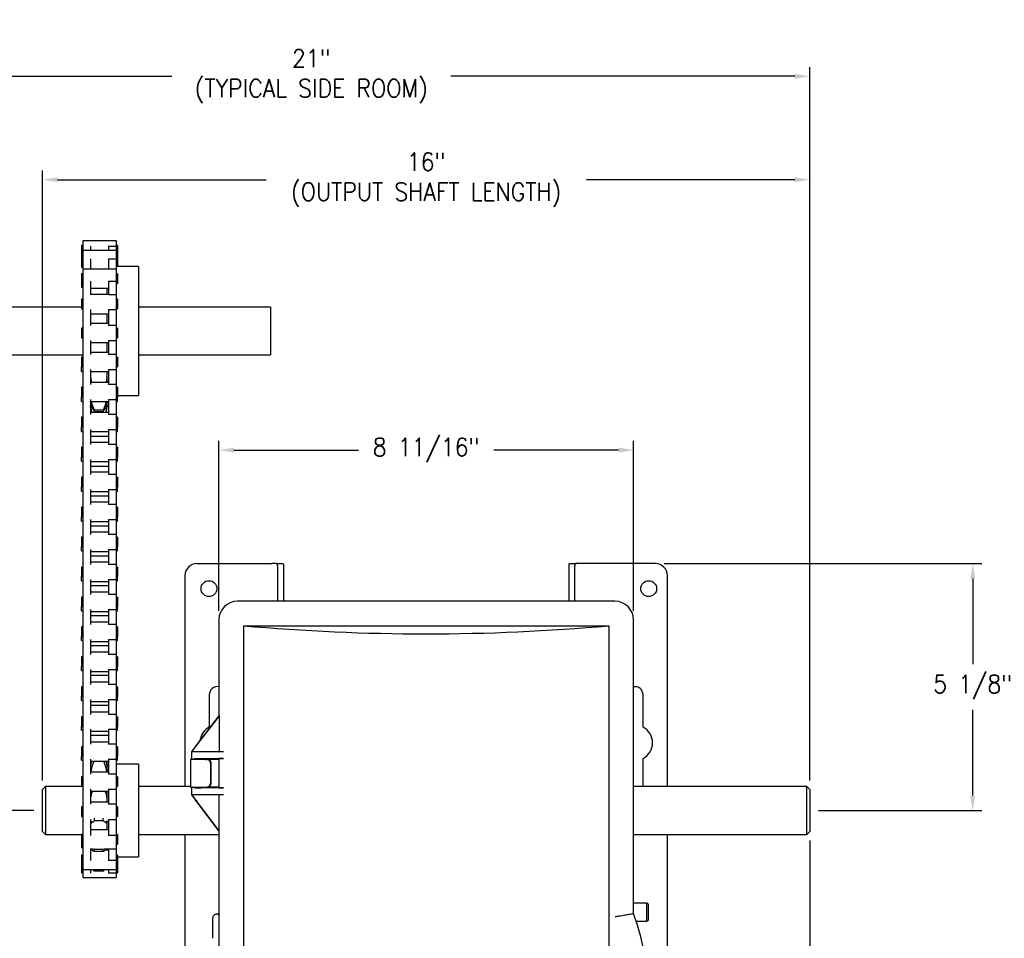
# Model space of a CAD drawing. Extents: x -1.6 to 30.5, y 5 to 43.4.
# Tile 12 of 12: x 10 to 30.5, y 24.3 to 43.4. Entities that reach past the tile are written whole.
import ezdxf

# ---------------------------------------------------------------- set-up
doc = ezdxf.new("R2010")
doc.units = 0
doc.header["$LTSCALE"] = 0.5
doc.header["$MEASUREMENT"] = 0
doc.layers.get('0').update_dxf_attribs({"linetype": 'CONTINUOUS'})
doc.layers.get('Defpoints').update_dxf_attribs({"linetype": 'CONTINUOUS'})
doc.layers.add('DIM', color=1, linetype='CONTINUOUS')
doc.styles.add('ROMANS', font='romans.shx', dxfattribs={"width": 0.9, "height": 0.375})
doc.dimstyles.new('GENIE', dxfattribs={"dimscale": 2, "dimtxt": 0.25, "dimasz": 0.156, "dimexe": 0.095, "dimexo": 0.0925, "dimgap": 0.095, "dimtad": 0, "dimtih": 1, "dimtoh": 1, "dimdec": 5, "dimzin": 4, "dimdsep": 46, "dimlunit": 5, "dimtxsty": 'ROMANS', "dimcen": 0.09, "dimadec": 0, "dimazin": 0, "dimtfac": 1, "dimtdec": 5, "dimtofl": 0, "dimtmove": 0, "dimatfit": 3, "dimfxl": 0.095, "dimfrac": 2, "dimtolj": 1, "dimtzin": 4, "dimarcsym": 0})

# ---------------------------------------------------------------- blocks, each defined once
blk = doc.blocks.new('*D51')
at = {"layer": 'Defpoints', "color": 0}
for p in [(22.806, 34.453), (14.159, 30.917), (22.806, 30.917)]:
    blk.add_point(p, dxfattribs=at)
at = {"layer": 'DIM', "color": 0, "lineweight": -2}
for p, q in [((14.159, 31.102), (14.159, 34.643)), ((22.806, 31.102), (22.806, 34.643)), ((14.471, 34.453), (17.072, 34.453)), ((22.494, 34.453), (19.894, 34.453))]:
    blk.add_line(p, q, dxfattribs=at)
at = {"layer": 'DIM', "color": 0}
for points in [[(14.471, 34.505), (14.471, 34.401), (14.159, 34.453)], [(22.494, 34.401), (22.494, 34.505), (22.806, 34.453)]]:
    blk.add_solid(points, dxfattribs=at)
at = {"layer": 'DIM', "color": 0, "insert": (18.483, 34.453), "char_height": 0.375, "attachment_point": 5, "style": 'ROMANS'}
blk.add_mtext('\\A1;{8 11/16"}', dxfattribs=at)
blk = doc.blocks.new('*D52')
at = {"layer": 'Defpoints', "color": 0}
for p in [(26.483, 42.245), (5.733, 39.31), (26.483, 27.379)]:
    blk.add_point(p, dxfattribs=at)
at = {"layer": 'DIM', "color": 0, "lineweight": -2}
for p, q in [((5.733, 39.495), (5.733, 42.435)), ((26.483, 27.564), (26.483, 42.435)), ((6.045, 42.245), (13.18, 42.245)), ((26.171, 42.245), (18.994, 42.245))]:
    blk.add_line(p, q, dxfattribs=at)
at = {"layer": 'DIM', "color": 0}
for points in [[(6.045, 42.297), (6.045, 42.193), (5.733, 42.245)], [(26.171, 42.193), (26.171, 42.297), (26.483, 42.245)]]:
    blk.add_solid(points, dxfattribs=at)
at = {"layer": 'DIM', "color": 0, "insert": (16.087, 42.245), "char_height": 0.375, "attachment_point": 5, "style": 'ROMANS'}
blk.add_mtext('\\A1;{21"\\P(TYPICAL SIDE ROOM)}', dxfattribs=at)
blk = doc.blocks.new('*D53')
at = {"layer": 'Defpoints', "color": 0}
for p in [(26.483, 40.089), (10.483, 27.379), (26.483, 27.379)]:
    blk.add_point(p, dxfattribs=at)
at = {"layer": 'DIM', "color": 0, "lineweight": -2}
for p, q in [((10.483, 27.564), (10.483, 40.279)), ((26.483, 27.564), (26.483, 40.279)), ((10.795, 40.089), (15.142, 40.089)), ((26.171, 40.089), (21.824, 40.089))]:
    blk.add_line(p, q, dxfattribs=at)
at = {"layer": 'DIM', "color": 0}
for points in [[(10.795, 40.141), (10.795, 40.037), (10.483, 40.089)], [(26.171, 40.037), (26.171, 40.141), (26.483, 40.089)]]:
    blk.add_solid(points, dxfattribs=at)
at = {"layer": 'DIM', "color": 0, "insert": (18.483, 40.089), "char_height": 0.375, "attachment_point": 5, "style": 'ROMANS'}
blk.add_mtext('\\A1;{16"\\P(OUTPUT SHAFT LENGTH)}', dxfattribs=at)
blk = doc.blocks.new('*D54')
at = {"layer": 'Defpoints', "color": 0}
for p in [(26.483, 26.5), (10.175, 20.159), (26.483, 6.759)]:
    blk.add_point(p, dxfattribs=at)
at = {"layer": 'DIM', "color": 0, "lineweight": -2}
for p, q in [((26.483, 26.315), (26.483, 6.569)), ((10.175, 19.974), (10.175, 6.569)), ((10.487, 6.759), (15.301, 6.759)), ((26.171, 6.759), (21.356, 6.759))]:
    blk.add_line(p, q, dxfattribs=at)
at = {"layer": 'DIM', "color": 0}
for points in [[(10.487, 6.811), (10.487, 6.707), (10.175, 6.759)], [(26.171, 6.707), (26.171, 6.811), (26.483, 6.759)]]:
    blk.add_solid(points, dxfattribs=at)
at = {"layer": 'DIM', "color": 0, "insert": (18.329, 6.759), "char_height": 0.375, "attachment_point": 5, "style": 'ROMANS'}
blk.add_mtext('\\A1;{\\P16 5/16"\\P(WIDTH OF OPERATOR)}', dxfattribs=at)
blk = doc.blocks.new('*D55')
at = {"layer": 'Defpoints', "color": 0}
for p in [(23.264, 32.086), (29.883, 32.086), (26.483, 26.94)]:
    blk.add_point(p, dxfattribs=at)
at = {"layer": 'DIM', "color": 0, "lineweight": -2}
for p, q in [((23.449, 32.086), (30.073, 32.086)), ((29.883, 31.774), (29.883, 29.988)), ((29.883, 27.252), (29.883, 29.038)), ((26.668, 26.94), (30.073, 26.94))]:
    blk.add_line(p, q, dxfattribs=at)
at = {"layer": 'DIM', "color": 0}
for points in [[(29.935, 31.774), (29.831, 31.774), (29.883, 32.086)], [(29.831, 27.252), (29.935, 27.252), (29.883, 26.94)]]:
    blk.add_solid(points, dxfattribs=at)
at = {"layer": 'DIM', "color": 0, "insert": (29.883, 29.513), "char_height": 0.375, "attachment_point": 5, "style": 'ROMANS'}
blk.add_mtext('\\A1;{5 1/8"}', dxfattribs=at)
blk = doc.blocks.new('*D56')
at = {"layer": 'Defpoints', "color": 0}
for p in [(10.483, 26.94), (4.275, 20.411), (10.175, 20.411)]:
    blk.add_point(p, dxfattribs=at)
at = {"layer": 'DIM', "color": 0, "lineweight": -2}
for p, q in [((10.298, 26.94), (4.085, 26.94)), ((4.275, 26.628), (4.275, 24.151)), ((4.275, 20.723), (4.275, 23.2)), ((9.99, 20.411), (4.085, 20.411))]:
    blk.add_line(p, q, dxfattribs=at)
at = {"layer": 'DIM', "color": 0}
for points in [[(4.327, 26.628), (4.223, 26.628), (4.275, 26.94)], [(4.223, 20.723), (4.327, 20.723), (4.275, 20.411)]]:
    blk.add_solid(points, dxfattribs=at)
at = {"layer": 'DIM', "color": 0, "insert": (4.275, 23.676), "char_height": 0.375, "attachment_point": 5, "style": 'ROMANS'}
blk.add_mtext('\\A1;{6 9/16"}', dxfattribs=at)

msp = doc.modelspace()

# ---------------------------------------------------------------- linework, layer by layer
at = {"color": 7, "linetype": 'Continuous', "lineweight": 25}
for p, q in [((12.017829, 38.815716), (11.322829, 38.815716)), ((11.322829, 38.815716), (11.322829, 38.707597)), ((12.017829, 38.815716), (12.017829, 38.707597)), ((11.322829, 38.715717), (11.295326, 38.715717)), ((11.295326, 38.715717), (11.295326, 38.516341)), ((11.322829, 38.707597), (11.322829, 38.616341)), ((12.017829, 38.616341), (11.322829, 38.616341)), ((11.322829, 38.616341), (11.322829, 38.585427)), ((11.482832, 38.707597), (11.482832, 38.616341)), ((11.857825, 38.707597), (12.017829, 38.707597)), ((11.857825, 38.707597), (11.857825, 38.616341)), ((12.045331, 38.715717), (12.017829, 38.715717)), ((12.017829, 38.707597), (12.017829, 38.616341)), ((12.017829, 38.616341), (12.017829, 38.439611)), ((12.045331, 38.715717), (12.045331, 38.516341)), ((11.322829, 38.516341), (11.295326, 38.516341)), ((11.295326, 38.516341), (11.295326, 38.500882)), ((11.295326, 38.500882), (11.295326, 38.316337)), ((11.322829, 38.585427), (11.322829, 38.439611)), ((11.322829, 38.439611), (11.322829, 38.226377)), ((11.482832, 38.439611), (11.482832, 38.226377)), ((11.857825, 38.439611), (12.017829, 38.439611)), ((11.857825, 38.439611), (11.857825, 38.225931)), ((12.045331, 38.516341), (12.017829, 38.516341)), ((12.017829, 38.439611), (12.017829, 38.225931)), ((12.045331, 38.516341), (12.045331, 38.500882)), ((12.045331, 38.500882), (12.045331, 38.316337)), ((11.295326, 38.316337), (11.322829, 38.316337)), ((11.295326, 38.316337), (11.295326, 38.267898)), ((11.295326, 38.267898), (11.322829, 38.267898)), ((12.017829, 38.226377), (11.322829, 38.226377)), ((11.322829, 38.226377), (11.322829, 38.146887)), ((12.017829, 38.316337), (12.045331, 38.316337)), ((12.482829, 38.279242), (12.017829, 38.279242)), ((12.017829, 38.226377), (12.017829, 37.978046)), ((12.045331, 38.316337), (12.045331, 38.279242)), ((12.482829, 38.279242), (12.482829, 35.591743)), ((11.322829, 38.126377), (11.295326, 38.126377)), ((11.295326, 38.126377), (11.295326, 38.086634)), ((11.295326, 38.086634), (11.295326, 37.926378)), ((11.322829, 38.146887), (11.322829, 37.978046)), ((12.045331, 38.126377), (12.017829, 38.126377)), ((12.045331, 38.126377), (12.045331, 38.086634)), ((12.045331, 38.086634), (12.045331, 37.926378)), ((11.295326, 37.926378), (11.322829, 37.926378)), ((11.295326, 37.926378), (11.295326, 37.852604)), ((11.295326, 37.852604), (11.322829, 37.852604)), ((11.322829, 37.978046), (11.322829, 37.687433)), ((11.482832, 37.978046), (11.482832, 37.687433)), ((11.482832, 37.826378), (11.857825, 37.826378)), ((11.825582, 37.696017), (11.825582, 37.826378)), ((11.857825, 37.978046), (12.017829, 37.978046)), ((11.857825, 37.978046), (11.857825, 37.687433)), ((12.017829, 37.978046), (12.017829, 37.687433)), ((12.017829, 37.926378), (12.045331, 37.926378)), ((11.322829, 37.596018), (11.295326, 37.596018)), ((11.295326, 37.596018), (11.295326, 37.524229)), ((11.322829, 37.687433), (11.322829, 37.552436)), ((11.857825, 37.696017), (11.482832, 37.696017)), ((12.017829, 37.687433), (11.857825, 37.687433)), ((12.017829, 37.687433), (12.017829, 37.3823)), ((12.045331, 37.596018), (12.017829, 37.596018)), ((12.045331, 37.596018), (12.045331, 37.524229)), ((11.295326, 37.432992), (7.770326, 37.432992)), ((11.295326, 37.524229), (11.295326, 37.396018)), ((11.295326, 37.396018), (11.322829, 37.396018)), ((11.322829, 37.552436), (11.322829, 37.3823)), ((11.322829, 37.3823), (11.322829, 37.05216)), ((11.482832, 37.3823), (11.482832, 37.050996)), ((11.857825, 37.3823), (12.017829, 37.3823)), ((11.857825, 37.3823), (11.857825, 37.05216)), ((12.017829, 37.396018), (12.045331, 37.396018)), ((12.017829, 37.3823), (12.017829, 37.05216)), ((12.045331, 37.524229), (12.045331, 37.396018)), ((15.233832, 37.432992), (12.482829, 37.432992)), ((15.233832, 37.432992), (15.233832, 36.437993)), ((11.482832, 37.296019), (11.857825, 37.296019)), ((11.825582, 37.095076), (11.825582, 37.296019)), ((11.322829, 36.993518), (11.295326, 36.993518)), ((11.295326, 36.993518), (11.295326, 36.886051)), ((11.322829, 37.05216), (11.322829, 36.878589)), ((11.857825, 37.093518), (11.482832, 37.093518)), ((12.017829, 37.05216), (11.857825, 37.05216)), ((12.017829, 37.05216), (12.017829, 36.734937)), ((12.045331, 36.993518), (12.017829, 36.993518)), ((12.045331, 36.993518), (12.045331, 36.886051)), ((11.295326, 36.886051), (11.295326, 36.793518)), ((11.295326, 36.793518), (11.322829, 36.793518)), ((11.322829, 36.878589), (11.322829, 36.734937)), ((12.017829, 36.793518), (12.045331, 36.793518)), ((12.045331, 36.886051), (12.045331, 36.793518)), ((11.322829, 36.734937), (11.322829, 36.442691)), ((11.482832, 36.734937), (11.482832, 36.442691)), ((11.482832, 36.693519), (11.857825, 36.693519)), ((11.825582, 36.528358), (11.825582, 36.693519)), ((11.857825, 36.734937), (12.017829, 36.734937)), ((11.857825, 36.734937), (11.857825, 36.442691)), ((12.017829, 36.734937), (12.017829, 36.442691)), ((7.770326, 36.437993), (11.322829, 36.437993)), ((11.322829, 36.389099), (11.295326, 36.389099)), ((11.295326, 36.389099), (11.295326, 36.189099)), ((11.322829, 36.442691), (11.322829, 36.130504)), ((11.857825, 36.489098), (11.482832, 36.489098)), ((11.824644, 36.490455), (11.825582, 36.528358)), ((11.825582, 36.489098), (11.825582, 36.528358)), ((12.017829, 36.442691), (11.857825, 36.442691)), ((12.017829, 36.442691), (12.017829, 36.130504)), ((12.045331, 36.389099), (12.017829, 36.389099)), ((12.045331, 36.389099), (12.045331, 36.189099)), ((12.482829, 36.437993), (15.233832, 36.437993)), ((11.295326, 36.189099), (11.322829, 36.189099)), ((11.295326, 36.089062), (11.295326, 36.189099)), ((12.017829, 36.189099), (12.045331, 36.189099)), ((11.295326, 36.089062), (11.322829, 36.089062)), ((11.322829, 36.130504), (11.322829, 35.817814)), ((11.482832, 36.130504), (11.482832, 35.817814)), ((11.482832, 36.0891), (11.857825, 36.0891)), ((11.483771, 35.971918), (11.499972, 35.864221)), ((11.824644, 35.971918), (11.808433, 35.864221)), ((11.824644, 35.971918), (11.825582, 36.016626)), ((11.825582, 36.016626), (11.825582, 36.0891)), ((11.825582, 35.864221), (11.825582, 36.016626)), ((11.857825, 36.130504), (12.017829, 36.130504)), ((11.857825, 36.130504), (11.857825, 35.817814)), ((12.017829, 36.130504), (12.017829, 35.817814)), ((11.322829, 35.764221), (11.295326, 35.764221)), ((11.295326, 35.764221), (11.295326, 35.564222)), ((11.322829, 35.817814), (11.322829, 35.505626)), ((11.857825, 35.864221), (11.482832, 35.864221)), ((12.017829, 35.817814), (11.857825, 35.817814)), ((12.017829, 35.817814), (12.017829, 35.505626)), ((12.045331, 35.764221), (12.017829, 35.764221)), ((12.045331, 35.764221), (12.045331, 35.564222)), ((11.295326, 35.564222), (11.322829, 35.564222)), ((11.295326, 35.466062), (11.295326, 35.564222)), ((12.017829, 35.564222), (12.045331, 35.564222)), ((12.045331, 35.591743), (12.482829, 35.591743)), ((12.045331, 35.466062), (12.045331, 35.564222)), ((11.295326, 35.466062), (11.322829, 35.466062)), ((11.322829, 35.505626), (11.322829, 35.192941)), ((11.482832, 35.505626), (11.482832, 35.192941)), ((11.482832, 35.464222), (11.857825, 35.464222)), ((11.483076, 35.370056), (11.483771, 35.353048)), ((11.50169, 35.373299), (11.483771, 35.46441)), ((11.483771, 35.377706), (11.50169, 35.248702)), ((11.50169, 35.232726), (11.483771, 35.353048)), ((11.499841, 35.464222), (11.50169, 35.45048)), ((11.514409, 35.404749), (11.50169, 35.45048)), ((11.50169, 35.373299), (11.514409, 35.337156)), ((11.560825, 35.283296), (11.514409, 35.404749)), ((11.514409, 35.337156), (11.560825, 35.259412)), ((11.793997, 35.404749), (11.74758, 35.283296)), ((11.74758, 35.259412), (11.793997, 35.337156)), ((11.793997, 35.404749), (11.806715, 35.45048)), ((11.806715, 35.373299), (11.793997, 35.337156)), ((11.806715, 35.373299), (11.824644, 35.46441)), ((11.808565, 35.464222), (11.806715, 35.45048)), ((11.824644, 35.377706), (11.806715, 35.248702)), ((11.806715, 35.232726), (11.824644, 35.353048)), ((11.824644, 35.377706), (11.825582, 35.417806)), ((11.824644, 35.353048), (11.825329, 35.370056)), ((11.825329, 35.370056), (11.825582, 35.388266)), ((11.825582, 35.417806), (11.825582, 35.464222)), ((11.825582, 35.388266), (11.825582, 35.417806)), ((11.827272, 35.366062), (11.857825, 35.366062)), ((11.857825, 35.505626), (12.017829, 35.505626)), ((11.857825, 35.505626), (11.857825, 35.192941)), ((12.017829, 35.505626), (12.017829, 35.192941)), ((12.017829, 35.466062), (12.045331, 35.466062)), ((11.322829, 35.139349), (11.295326, 35.139349)), ((11.295326, 35.139349), (11.295326, 34.939349)), ((11.322829, 35.192941), (11.322829, 34.880754)), ((11.857825, 35.239349), (11.482832, 35.239349)), ((11.504243, 35.239349), (11.50169, 35.248702)), ((11.560825, 35.259412), (11.560825, 35.283296)), ((11.74758, 35.283296), (11.560825, 35.283296)), ((11.560825, 35.259412), (11.74758, 35.259412)), ((11.74758, 35.283296), (11.74758, 35.259412)), ((11.804162, 35.239349), (11.806715, 35.248702)), ((12.017829, 35.192941), (11.857825, 35.192941)), ((12.017829, 35.192941), (12.017829, 34.880754)), ((12.045331, 35.139349), (12.017829, 35.139349)), ((12.045331, 35.139349), (12.045331, 34.939349)), ((11.295326, 34.939349), (11.322829, 34.939349)), ((11.295326, 34.843062), (11.295326, 34.939349)), ((12.017829, 34.939349), (12.045331, 34.939349)), ((12.045331, 34.843062), (12.045331, 34.939349)), ((11.295326, 34.843062), (11.322829, 34.843062)), ((11.322829, 34.880754), (11.322829, 34.568064)), ((11.482832, 34.880754), (11.482832, 34.568064)), ((11.482832, 34.83935), (11.857825, 34.83935)), ((11.482832, 34.743062), (11.857825, 34.743062)), ((11.857825, 34.880754), (12.017829, 34.880754)), ((11.857825, 34.880754), (11.857825, 34.568064)), ((12.017829, 34.880754), (12.017829, 34.568064)), ((12.017829, 34.843062), (12.045331, 34.843062)), ((11.322829, 34.514472), (11.295326, 34.514472)), ((11.295326, 34.514472), (11.295326, 34.314472)), ((11.322829, 34.568064), (11.322829, 34.255877)), ((11.857825, 34.614476), (11.482832, 34.614476)), ((12.017829, 34.568064), (11.857825, 34.568064)), ((12.017829, 34.568064), (12.017829, 34.255877)), ((12.045331, 34.514472), (12.017829, 34.514472)), ((12.045331, 34.514472), (12.045331, 34.314472)), ((11.295326, 34.314472), (11.322829, 34.314472)), ((11.295326, 34.220062), (11.295326, 34.314472)), ((12.017829, 34.314472), (12.045331, 34.314472)), ((12.045331, 34.220062), (12.045331, 34.314472)), ((11.295326, 34.220062), (11.322829, 34.220062)), ((11.322829, 34.255877), (11.322829, 33.943192)), ((11.482832, 34.255877), (11.482832, 33.943192)), ((11.482832, 34.214472), (11.857825, 34.214472)), ((11.482832, 34.120062), (11.857825, 34.120062)), ((11.857825, 34.255877), (12.017829, 34.255877)), ((11.857825, 34.255877), (11.857825, 33.943192)), ((12.017829, 34.255877), (12.017829, 33.943192)), ((12.017829, 34.220062), (12.045331, 34.220062)), ((11.322829, 33.889599), (11.295326, 33.889599)), ((11.295326, 33.889599), (11.295326, 33.6896)), ((11.322829, 33.943192), (11.322829, 33.631004)), ((11.857825, 33.989599), (11.482832, 33.989599)), ((12.017829, 33.943192), (11.857825, 33.943192)), ((12.017829, 33.943192), (12.017829, 33.631004)), ((12.045331, 33.889599), (12.017829, 33.889599)), ((12.045331, 33.889599), (12.045331, 33.6896)), ((11.295326, 33.6896), (11.322829, 33.6896)), ((11.295326, 33.597062), (11.295326, 33.6896)), ((12.017829, 33.6896), (12.045331, 33.6896)), ((12.045331, 33.597062), (12.045331, 33.6896)), ((11.295326, 33.597062), (11.322829, 33.597062)), ((11.322829, 33.631004), (11.322829, 33.318314)), ((11.482832, 33.631004), (11.482832, 33.318314)), ((11.482832, 33.5896), (11.857825, 33.5896)), ((11.482832, 33.497062), (11.857825, 33.497062)), ((11.857825, 33.631004), (12.017829, 33.631004)), ((11.857825, 33.631004), (11.857825, 33.318314)), ((12.017829, 33.631004), (12.017829, 33.318314)), ((12.017829, 33.597062), (12.045331, 33.597062)), ((11.322829, 33.318314), (11.322829, 33.006127)), ((11.857825, 33.364726), (11.482832, 33.364726)), ((12.017829, 33.318314), (11.857825, 33.318314)), ((12.017829, 33.318314), (12.017829, 33.006127)), ((11.322829, 33.264722), (11.295326, 33.264722)), ((11.295326, 33.264722), (11.295326, 33.064722)), ((12.045331, 33.264722), (12.017829, 33.264722)), ((12.045331, 33.264722), (12.045331, 33.064722)), ((11.295326, 33.064722), (11.322829, 33.064722)), ((11.295326, 32.974062), (11.295326, 33.064722)), ((11.295326, 32.974062), (11.322829, 32.974062)), ((11.322829, 33.006127), (11.322829, 32.693442)), ((11.482832, 33.006127), (11.482832, 32.693442)), ((11.482832, 32.964723), (11.857825, 32.964723)), ((11.482832, 32.874063), (11.857825, 32.874063)), ((11.857825, 33.006127), (12.017829, 33.006127)), ((11.857825, 33.006127), (11.857825, 32.693442)), ((12.017829, 33.064722), (12.045331, 33.064722)), ((12.017829, 33.006127), (12.017829, 32.693442)), ((12.017829, 32.974062), (12.045331, 32.974062)), ((12.045331, 32.974062), (12.045331, 33.064722)), ((11.322829, 32.693442), (11.322829, 32.381254)), ((11.857825, 32.739849), (11.482832, 32.739849)), ((12.017829, 32.693442), (11.857825, 32.693442)), ((12.017829, 32.693442), (12.017829, 32.381254)), ((11.322829, 32.639849), (11.295326, 32.639849)), ((11.295326, 32.639849), (11.295326, 32.43985)), ((12.045331, 32.639849), (12.017829, 32.639849)), ((12.045331, 32.639849), (12.045331, 32.43985)), ((11.295326, 32.43985), (11.322829, 32.43985)), ((11.295326, 32.351062), (11.295326, 32.43985)), ((11.295326, 32.351062), (11.322829, 32.351062)), ((11.322829, 32.381254), (11.322829, 32.068564)), ((11.482832, 32.381254), (11.482832, 32.068564)), ((11.482832, 32.33985), (11.857825, 32.33985)), ((11.482832, 32.251063), (11.857825, 32.251063)), ((11.857825, 32.381254), (12.017829, 32.381254)), ((11.857825, 32.381254), (11.857825, 32.068564)), ((12.017829, 32.43985), (12.045331, 32.43985)), ((12.017829, 32.381254), (12.017829, 32.068564)), ((12.017829, 32.351062), (12.045331, 32.351062)), ((12.045331, 32.351062), (12.045331, 32.43985)), ((11.322829, 32.068564), (11.322829, 31.756377)), ((11.857825, 32.114976), (11.482832, 32.114976)), ((12.017829, 32.068564), (11.857825, 32.068564)), ((12.017829, 32.068564), (12.017829, 31.756377)), ((13.701326, 32.086248), (15.263826, 32.086248)), ((15.351108, 32.086248), (15.263826, 32.086248)), ((15.351108, 32.086248), (15.489255, 32.086248)), ((15.383826, 32.037305), (15.383826, 32.072295)), ((15.503826, 32.072295), (15.503826, 32.037305)), ((21.461826, 32.037305), (21.461826, 32.072295)), ((21.476397, 32.086248), (21.614544, 32.086248)), ((21.581826, 32.072295), (21.581826, 32.037305)), ((21.701826, 32.086248), (21.614544, 32.086248)), ((23.264326, 32.086248), (21.701826, 32.086248)), ((11.322829, 32.014977), (11.295326, 32.014977)), ((11.295326, 32.014977), (11.295326, 31.814972)), ((12.045331, 32.014977), (12.017829, 32.014977)), ((12.045331, 32.014977), (12.045331, 31.814972)), ((13.451326, 31.836248), (13.451326, 27.439496)), ((15.383826, 32.037305), (15.383826, 31.302708)), ((15.503826, 32.037305), (15.503826, 31.302708)), ((21.461826, 31.302708), (21.461826, 32.037305)), ((21.581826, 31.302708), (21.581826, 32.037305)), ((23.514326, 27.439496), (23.514326, 31.836248)), ((11.295326, 31.814972), (11.322829, 31.814972)), ((11.295326, 31.728062), (11.295326, 31.814972)), ((11.295326, 31.728062), (11.322829, 31.728062)), ((11.322829, 31.756377), (11.322829, 31.443692)), ((11.482832, 31.756377), (11.482832, 31.443692)), ((11.482832, 31.714973), (11.857825, 31.714973)), ((11.482832, 31.628063), (11.857825, 31.628063)), ((11.857825, 31.756377), (12.017829, 31.756377)), ((11.857825, 31.756377), (11.857825, 31.443692)), ((12.017829, 31.814972), (12.045331, 31.814972)), ((12.017829, 31.756377), (12.017829, 31.443692)), ((12.017829, 31.728062), (12.045331, 31.728062)), ((12.045331, 31.728062), (12.045331, 31.814972)), ((11.322829, 31.443692), (11.322829, 31.131504)), ((11.857825, 31.490099), (11.482832, 31.490099)), ((12.017829, 31.443692), (11.857825, 31.443692)), ((12.017829, 31.443692), (12.017829, 31.131504)), ((11.322829, 31.390099), (11.295326, 31.390099)), ((11.295326, 31.390099), (11.295326, 31.1901)), ((12.045331, 31.390099), (12.017829, 31.390099)), ((12.045331, 31.390099), (12.045331, 31.1901)), ((22.420335, 31.302708), (14.545335, 31.302708)), ((11.295326, 31.1901), (11.322829, 31.1901)), ((11.295326, 31.105062), (11.295326, 31.1901)), ((11.295326, 31.105062), (11.322829, 31.105062)), ((11.322829, 31.131504), (11.322829, 30.818815)), ((11.482832, 31.131504), (11.482832, 30.818815)), ((11.482832, 31.0901), (11.857825, 31.0901)), ((11.857825, 31.131504), (12.017829, 31.131504)), ((11.857825, 31.131504), (11.857825, 30.818815)), ((12.017829, 31.1901), (12.045331, 31.1901)), ((12.017829, 31.131504), (12.017829, 30.818815)), ((12.017829, 31.105062), (12.045331, 31.105062)), ((12.045331, 31.105062), (12.045331, 31.1901)), ((11.322829, 30.818815), (11.322829, 30.506627)), ((11.482832, 31.005063), (11.857825, 31.005063)), ((11.857825, 30.865226), (11.482832, 30.865226)), ((12.017829, 30.818815), (11.857825, 30.818815)), ((12.017829, 30.818815), (12.017829, 30.506627)), ((14.159426, 30.916798), (14.159426, 28.913073)), ((22.806245, 24.793669), (22.806245, 30.916798)), ((11.322829, 30.765227), (11.295326, 30.765227)), ((11.295326, 30.765227), (11.295326, 30.565223)), ((12.045331, 30.765227), (12.017829, 30.765227)), ((12.045331, 30.765227), (12.045331, 30.565223)), ((14.670335, 30.791798), (22.295335, 30.791798)), ((14.670335, 30.791798), (14.670335, 14.791798)), ((22.295335, 30.791798), (22.295335, 23.129047)), ((11.295326, 30.565223), (11.322829, 30.565223)), ((11.295326, 30.482067), (11.295326, 30.565223)), ((11.295326, 30.482067), (11.322829, 30.482067)), ((11.322829, 30.506627), (11.322829, 30.193942)), ((11.482832, 30.506627), (11.482832, 30.193942)), ((11.482832, 30.465223), (11.857825, 30.465223)), ((11.857825, 30.506627), (12.017829, 30.506627)), ((11.857825, 30.506627), (11.857825, 30.193942)), ((12.017829, 30.565223), (12.045331, 30.565223)), ((12.017829, 30.506627), (12.017829, 30.193942)), ((12.017829, 30.482067), (12.045331, 30.482067)), ((12.045331, 30.482067), (12.045331, 30.565223)), ((11.322829, 30.193942), (11.322829, 29.881754)), ((11.482832, 30.382063), (11.857825, 30.382063)), ((11.857825, 30.240349), (11.482832, 30.240349)), ((12.017829, 30.193942), (11.857825, 30.193942)), ((12.017829, 30.193942), (12.017829, 29.881754)), ((11.322829, 30.140349), (11.295326, 30.140349)), ((11.295326, 30.140349), (11.295326, 29.94035)), ((12.045331, 30.140349), (12.017829, 30.140349)), ((12.045331, 30.140349), (12.045331, 29.94035)), ((11.295326, 29.94035), (11.322829, 29.94035)), ((11.295326, 29.859067), (11.295326, 29.94035)), ((11.295326, 29.859067), (11.322829, 29.859067)), ((11.322829, 29.881754), (11.322829, 29.569065)), ((11.482832, 29.881754), (11.482832, 29.569065)), ((11.482832, 29.84035), (11.857825, 29.84035)), ((11.857825, 29.881754), (12.017829, 29.881754)), ((11.857825, 29.881754), (11.857825, 29.569065)), ((12.017829, 29.94035), (12.045331, 29.94035)), ((12.017829, 29.881754), (12.017829, 29.569065)), ((12.017829, 29.859067), (12.045331, 29.859067)), ((12.045331, 29.859067), (12.045331, 29.94035)), ((11.482832, 29.759063), (11.857825, 29.759063)), ((11.857825, 29.615477), (11.482832, 29.615477)), ((11.322829, 29.515477), (11.295326, 29.515477)), ((11.295326, 29.515477), (11.295326, 29.315478)), ((11.322829, 29.569065), (11.322829, 29.256882)), ((12.017829, 29.569065), (11.857825, 29.569065)), ((12.017829, 29.569065), (12.017829, 29.256882)), ((12.045331, 29.515477), (12.017829, 29.515477)), ((12.045331, 29.515477), (12.045331, 29.315478)), ((11.295326, 29.315478), (11.322829, 29.315478)), ((11.295326, 29.236067), (11.295326, 29.315478)), ((11.295326, 29.236067), (11.322829, 29.236067)), ((11.322829, 29.256882), (11.322829, 28.944192)), ((11.482832, 29.256882), (11.482832, 28.944192)), ((11.482832, 29.215473), (11.857825, 29.215473)), ((11.857825, 29.256882), (12.017829, 29.256882)), ((11.857825, 29.256882), (11.857825, 28.944192)), ((12.017829, 29.315478), (12.045331, 29.315478)), ((12.017829, 29.256882), (12.017829, 28.944192)), ((12.017829, 29.236067), (12.045331, 29.236067)), ((12.045331, 29.236067), (12.045331, 29.315478)), ((13.958826, 29.351898), (13.958826, 28.677714)), ((23.006826, 28.676414), (23.006826, 29.350598)), ((11.482832, 29.136068), (11.857825, 29.136068)), ((11.857825, 28.990599), (11.482832, 28.990599)), ((11.322829, 28.8906), (11.295326, 28.8906)), ((11.295326, 28.8906), (11.295326, 28.6906)), ((11.322829, 28.944192), (11.322829, 28.632005)), ((12.017829, 28.944192), (11.857825, 28.944192)), ((12.017829, 28.944192), (12.017829, 28.632005)), ((12.045331, 28.8906), (12.017829, 28.8906)), ((12.045331, 28.8906), (12.045331, 28.6906)), ((14.164982, 28.916798), (13.596223, 28.175777)), ((13.703486, 28.31904), (14.161588, 28.91589)), ((14.159922, 28.91589), (14.160619, 28.916798)), ((14.159922, 28.916798), (14.159922, 28.91589)), ((14.163904, 28.916798), (14.159922, 28.916798)), ((14.161588, 28.91589), (14.159922, 28.91589)), ((14.164982, 28.916798), (14.163904, 28.916798)), ((14.164982, 28.916798), (14.164982, 28.166798)), ((11.295326, 28.6906), (11.322829, 28.6906)), ((11.295326, 28.613067), (11.295326, 28.6906)), ((11.295326, 28.613067), (11.322829, 28.613067)), ((11.322829, 28.632005), (11.322829, 28.31932)), ((11.482832, 28.632005), (11.482832, 28.31932)), ((11.482832, 28.590601), (11.857825, 28.590601)), ((11.857825, 28.632005), (12.017829, 28.632005)), ((11.857825, 28.632005), (11.857825, 28.31932)), ((12.017829, 28.6906), (12.045331, 28.6906)), ((12.017829, 28.632005), (12.017829, 28.31932)), ((12.017829, 28.613067), (12.045331, 28.613067)), ((12.045331, 28.613067), (12.045331, 28.6906)), ((11.482832, 28.513068), (11.857825, 28.513068)), ((11.857825, 28.365727), (11.482832, 28.365727)), ((11.322829, 28.265727), (11.295326, 28.265727)), ((11.295326, 28.265727), (11.295326, 28.065728)), ((11.322829, 28.31932), (11.322829, 28.007132)), ((12.017829, 28.31932), (11.857825, 28.31932)), ((12.017829, 28.31932), (12.017829, 28.007132)), ((12.045331, 28.265727), (12.017829, 28.265727)), ((12.045331, 28.265727), (12.045331, 28.065728)), ((13.589426, 28.166798), (13.589426, 28.004298)), ((13.589426, 28.166798), (13.615559, 28.166798)), ((13.596223, 28.175777), (13.596223, 28.166798)), ((13.615559, 28.166798), (14.257247, 28.166798)), ((13.670492, 28.277127), (13.703012, 28.31904)), ((13.703012, 28.318401), (13.670492, 28.276014)), ((13.670492, 28.276014), (13.670492, 28.277127)), ((13.703012, 28.318401), (13.703486, 28.31904)), ((13.703486, 28.31904), (13.703012, 28.31904)), ((13.703012, 28.31904), (13.703012, 28.318401)), ((11.295326, 28.065728), (11.322829, 28.065728)), ((11.295326, 27.990067), (11.295326, 28.065728)), ((11.295326, 27.990067), (11.322829, 27.990067)), ((11.322829, 28.007132), (11.322829, 27.694442)), ((11.482832, 28.007132), (11.482832, 27.694442)), ((11.482832, 27.965728), (11.857825, 27.965728)), ((11.484465, 27.872299), (11.501812, 27.939788)), ((11.501812, 27.939788), (11.512306, 27.965385)), ((11.796099, 27.863691), (11.75677, 27.965728)), ((11.796099, 27.965385), (11.806593, 27.939788)), ((11.806593, 27.939788), (11.82394, 27.872299)), ((11.825582, 27.9367), (11.824944, 27.965728)), ((11.825582, 27.9367), (11.825582, 27.965728)), ((11.825582, 27.852723), (11.825582, 27.9367)), ((11.857825, 28.007132), (12.017829, 28.007132)), ((11.857825, 28.007132), (11.857825, 27.694442)), ((12.017829, 28.065728), (12.045331, 28.065728)), ((12.017829, 28.007132), (12.017829, 27.694442)), ((12.017829, 27.990067), (12.045331, 27.990067)), ((12.045331, 27.990067), (12.045331, 28.065728)), ((13.564426, 28.004298), (13.564426, 27.429298)), ((13.802388, 28.004298), (13.564426, 28.004298)), ((13.659857, 28.017958), (14.257247, 28.023886)), ((13.882266, 28.004298), (13.802388, 28.004298)), ((13.877325, 28.016798), (13.851426, 28.016798)), ((14.159426, 28.019544), (13.877325, 28.016798)), ((13.882266, 28.004298), (13.903917, 28.004298)), ((13.903917, 28.004298), (13.913917, 28.004298)), ((14.159426, 28.004298), (13.913917, 28.004298)), ((13.958826, 28.017591), (13.958826, 28.004298)), ((14.163904, 28.021782), (14.159426, 28.019544)), ((14.159426, 28.019544), (14.159426, 27.414053)), ((23.006826, 27.439496), (23.006826, 28.024782)), ((11.857825, 27.74085), (11.482832, 27.74085)), ((11.501812, 27.828299), (11.488549, 27.74085)), ((11.512306, 27.863691), (11.501812, 27.828299)), ((11.806593, 27.828299), (11.796099, 27.863691)), ((11.819857, 27.74085), (11.806593, 27.828299)), ((11.82394, 27.872299), (11.825582, 27.852723)), ((11.825582, 27.890068), (11.857825, 27.890068)), ((11.825582, 27.74085), (11.825582, 27.852723)), ((11.857825, 27.778762), (11.825582, 27.778762)), ((12.482829, 27.908742), (12.017829, 27.908742)), ((12.482829, 27.908742), (12.482829, 25.971244)), ((13.99052, 27.529298), (13.99052, 27.904298)), ((14.00052, 27.529298), (14.00052, 27.904298)), ((11.322829, 27.64085), (11.295326, 27.64085)), ((11.295326, 27.64085), (11.295326, 27.44085)), ((11.322829, 27.694442), (11.322829, 27.382255)), ((12.017829, 27.694442), (11.857825, 27.694442)), ((12.017829, 27.694442), (12.017829, 27.382255)), ((12.045331, 27.64085), (12.017829, 27.64085)), ((12.045331, 27.64085), (12.045331, 27.44085)), ((10.542826, 27.439496), (10.482826, 27.379496)), ((10.542825, 27.439494), (10.482826, 27.379495)), ((10.482826, 26.500496), (10.482826, 27.379496)), ((10.482826, 26.500496), (10.482826, 27.379495)), ((11.322829, 27.439494), (10.542825, 27.439494)), ((10.542825, 27.439494), (10.542825, 26.440492)), ((10.542826, 27.439496), (10.542826, 26.440496)), ((11.322829, 27.439496), (10.542826, 27.439496)), ((11.295326, 27.44085), (11.322829, 27.44085)), ((11.322829, 27.382255), (11.322829, 27.06957)), ((11.482832, 27.382255), (11.482832, 27.06957)), ((11.482832, 27.340851), (11.857825, 27.340851)), ((11.512306, 27.328367), (11.501812, 27.306426)), ((11.518999, 27.340851), (11.512306, 27.328367)), ((11.796099, 27.328367), (11.789425, 27.340851)), ((11.806593, 27.306426), (11.796099, 27.328367)), ((11.825582, 27.175882), (11.825582, 27.340851)), ((11.857825, 27.382255), (12.017829, 27.382255)), ((11.857825, 27.382255), (11.857825, 27.06957)), ((12.017829, 27.44085), (12.045331, 27.44085)), ((12.017829, 27.382255), (12.017829, 27.06957)), ((13.564426, 27.439496), (12.482829, 27.439496)), ((13.564426, 27.429298), (13.802388, 27.429298)), ((13.589426, 27.429298), (13.589426, 27.266798)), ((14.257247, 27.40971), (13.659857, 27.415638)), ((13.802388, 27.429298), (13.882266, 27.429298)), ((13.851426, 27.416798), (13.877325, 27.416798)), ((13.877325, 27.416798), (14.159426, 27.414053)), ((13.882266, 27.429298), (13.903917, 27.429298)), ((13.913917, 27.429298), (13.903917, 27.429298)), ((14.159426, 27.429298), (13.913917, 27.429298)), ((14.159426, 27.414053), (14.163904, 27.411814)), ((26.422826, 27.439496), (22.806245, 27.439496)), ((26.482826, 27.379496), (26.422826, 27.439496)), ((26.422826, 26.440496), (26.422826, 27.439496)), ((26.482826, 27.379496), (26.482826, 26.500496)), ((11.857825, 27.115977), (11.482832, 27.115977)), ((11.501812, 27.306426), (11.484465, 27.227686)), ((11.82394, 27.227686), (11.806593, 27.306426)), ((11.825582, 27.115977), (11.825582, 27.175882)), ((13.615559, 27.266798), (13.589426, 27.266798)), ((13.595715, 27.258432), (13.595715, 27.266798)), ((13.595715, 27.258432), (14.158699, 26.516798)), ((14.257247, 27.266798), (13.615559, 27.266798)), ((13.703012, 27.113574), (13.670164, 27.156845)), ((14.156033, 26.516798), (13.703012, 27.113574)), ((14.164256, 26.516798), (14.164256, 27.266798)), ((11.322829, 27.015977), (11.295326, 27.015977)), ((11.295326, 27.015977), (11.295326, 26.815978)), ((11.322829, 27.06957), (11.322829, 26.749972)), ((12.017829, 27.06957), (11.857825, 27.06957)), ((12.017829, 27.06957), (12.017829, 26.749972)), ((12.045331, 27.015977), (12.017829, 27.015977)), ((12.045331, 27.015977), (12.045331, 26.815978)), ((11.295326, 26.815978), (11.322829, 26.815978)), ((11.322829, 26.749972), (11.322829, 26.42125)), ((11.482832, 26.749972), (11.482832, 26.42125)), ((11.482832, 26.715978), (11.507369, 26.715978)), ((11.560825, 26.721915), (11.560825, 26.777394)), ((11.74758, 26.721915), (11.560825, 26.721915)), ((11.74758, 26.721915), (11.74758, 26.777394)), ((11.801037, 26.715978), (11.857825, 26.715978)), ((11.825582, 26.636925), (11.825582, 26.715978)), ((11.857825, 26.749972), (12.017829, 26.749972)), ((11.857825, 26.749972), (11.857825, 26.42125)), ((12.017829, 26.815978), (12.045331, 26.815978)), ((12.017829, 26.749972), (12.017829, 26.42125)), ((10.482826, 26.500496), (10.542825, 26.440492)), ((10.482826, 26.500496), (10.542826, 26.440496)), ((11.857825, 26.537333), (11.482832, 26.537333)), ((11.501812, 26.686364), (11.484465, 26.664324)), ((11.512306, 26.688978), (11.501812, 26.686364)), ((11.806593, 26.686364), (11.796099, 26.688978)), ((11.82394, 26.664324), (11.806593, 26.686364)), ((11.825582, 26.537333), (11.825582, 26.636925)), ((14.156033, 26.516798), (14.158699, 26.516798)), ((14.164256, 26.516798), (14.158699, 26.516798)), ((14.159426, 26.516798), (14.159426, 19.063073)), ((26.422826, 26.440496), (26.482826, 26.500496)), ((10.542825, 26.440492), (11.322829, 26.440492)), ((10.542826, 26.440496), (11.322829, 26.440496)), ((11.322829, 26.437333), (11.295326, 26.437333)), ((11.295326, 26.437333), (11.295326, 26.237334)), ((11.322829, 26.42125), (11.322829, 26.138062)), ((12.017829, 26.42125), (11.857825, 26.42125)), ((12.045331, 26.437333), (12.017829, 26.437333)), ((12.017829, 26.42125), (12.017829, 26.138062)), ((12.045331, 26.437333), (12.045331, 26.237334)), ((12.482829, 26.440496), (14.159426, 26.440496)), ((13.451326, 26.440496), (13.451326, 20.723192)), ((22.806245, 26.440496), (26.422826, 26.440496)), ((23.514326, 15.27423), (23.514326, 26.440496)), ((11.295326, 26.237334), (11.322829, 26.237334)), ((11.295326, 26.237334), (11.295326, 26.171516)), ((11.295326, 26.171516), (11.322829, 26.171516)), ((11.322829, 26.138062), (11.322829, 25.895194)), ((11.482832, 26.137334), (11.540353, 26.137334)), ((11.482832, 26.137334), (11.482832, 25.898226)), ((11.519102, 26.109813), (11.482832, 26.109813)), ((11.512306, 26.116848), (11.501812, 26.13426)), ((11.557249, 26.143253), (11.560825, 26.135443)), ((11.560825, 26.083089), (11.560825, 26.135443)), ((11.560825, 26.135443), (11.74758, 26.135443)), ((11.74758, 26.083089), (11.560825, 26.083089)), ((11.74758, 26.135443), (11.750997, 26.143051)), ((11.74758, 26.083089), (11.74758, 26.135443)), ((11.768052, 26.137334), (11.857825, 26.137334)), ((11.857825, 26.109813), (11.786797, 26.109813)), ((11.806593, 26.13426), (11.796099, 26.116848)), ((11.825582, 26.109813), (11.825582, 26.137334)), ((11.857825, 26.138062), (12.017829, 26.138062)), ((11.857825, 26.138062), (11.857825, 25.895194)), ((12.017829, 26.237334), (12.045331, 26.237334)), ((12.017829, 26.138062), (12.017829, 25.895194)), ((11.322829, 26.009813), (11.295326, 26.009813)), ((11.295326, 26.009813), (11.295326, 25.809814)), ((11.322829, 25.895194), (11.322829, 25.709814)), ((12.017829, 25.895194), (11.857825, 25.895194)), ((12.045331, 26.009813), (12.017829, 26.009813)), ((12.017829, 25.895194), (12.017829, 25.709814)), ((12.045331, 26.009813), (12.045331, 25.809814)), ((12.045331, 25.971244), (12.482829, 25.971244)), ((11.295326, 25.809814), (11.322829, 25.809814)), ((11.295326, 25.809814), (11.295326, 25.640621)), ((11.322829, 25.709814), (12.017829, 25.709814)), ((11.322829, 25.709814), (11.322829, 25.631131)), ((11.482832, 25.709814), (11.482832, 25.631131)), ((11.560825, 25.673868), (11.537697, 25.709814)), ((11.556019, 25.709814), (11.560825, 25.69886)), ((11.560825, 25.673868), (11.560825, 25.69886)), ((11.560825, 25.69886), (11.74758, 25.69886)), ((11.74758, 25.673868), (11.560825, 25.673868)), ((11.74758, 25.69886), (11.752095, 25.709814)), ((11.74758, 25.673868), (11.74758, 25.69886)), ((11.857825, 25.709814), (11.857825, 25.631131)), ((12.017829, 25.809814), (12.045331, 25.809814)), ((12.017829, 25.709814), (12.017829, 25.631131)), ((12.045331, 25.809814), (12.045331, 25.640621)), ((11.295326, 25.640621), (11.322829, 25.640621)), ((11.322829, 25.631131), (11.322829, 25.540622)), ((11.322829, 25.540622), (12.017829, 25.540622)), ((12.017829, 25.631131), (11.857825, 25.631131)), ((12.017829, 25.640621), (12.045331, 25.640621)), ((12.017829, 25.631131), (12.017829, 25.540622)), ((23.086026, 25.006598), (22.806245, 25.006598)), ((23.116026, 24.989278), (23.086026, 25.006598)), ((23.086026, 24.631598), (23.086026, 25.006598)), ((23.116026, 24.989278), (23.116026, 24.648919)), ((14.028826, 24.692203), (14.028826, 24.616391)), ((14.159426, 24.777229), (14.111326, 24.777229)), ((22.806245, 24.793669), (22.801767, 24.792901)), ((23.086026, 24.631598), (23.116026, 24.648919)), ((14.028826, 24.616391), (14.028826, 24.275713)), ((22.860908, 24.631598), (23.086026, 24.631598))]:
    msp.add_line(p, q, dxfattribs=at)
for centre in [(13.951326, 31.565248), (23.124326, 31.565248)]:
    msp.add_circle(centre, 0.165, dxfattribs=at)
for centre, radius, start, end in [((13.701326, 31.836248), 0.25, 90, 180), ((23.264326, 31.836248), 0.25, 0, 90), ((14.545335, 30.916798), 0.385909, 90, 180), ((22.420335, 30.916798), 0.385909, 0, 90), ((14.128826, 29.351898), 0.17, 79.6302402, 180), ((22.836826, 29.350598), 0.17, 0, 100.3633077), ((14.128826, 28.351898), 0.3675, 117.5540412, 172.7593754), ((22.836826, 28.350598), 0.3675, 297.5540412, 62.4459588), ((13.8967, 27.910548), 0.094027, 356.188739, 85.5980503), ((13.9067, 27.910548), 0.094027, 356.188739, 85.5980503), ((13.8967, 27.523048), 0.094027, 274.4019497, 3.811261), ((13.9067, 27.523048), 0.094027, 274.4019497, 3.811261), ((17.138481, 22.791798), 6.010909, 340.5466288, 19.4533712)]:
    msp.add_arc(centre, radius, start, end, dxfattribs=at)
for centre, major_axis, ratio, start_param, end_param in [((18.482835, 45.05673), (25, 0), 0.577350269, 4.559291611, 4.86548635), ((13.709426, 28.325023), (0.124992, 0.166179), 0.008384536, 1.869457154, 2.692490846), ((13.709426, 28.016797), (0.142, 0), 0.008726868, 0.001044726, 1.927383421), ((14.538847, 28.021725), (0.375, 0), 0.008726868, 2.420268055, 3.124139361), ((13.709426, 27.416799), (0.142, 0), 0.008726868, 4.355801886, 6.282140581), ((14.538847, 27.411871), (0.375, 0), 0.008726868, 3.159045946, 3.862917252), ((13.709426, 27.106882), (-0.124992, 0.167957), 0.008359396, 0.439495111, 1.262528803), ((13.709426, 27.056088), (0.117458, -0.096967), 0.441002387, 1.967486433, 2.239448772), ((14.111326, 24.692203), (0, 0.085026), 0.970295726, 0, 1.570796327), ((14.111326, 24.692203), (0, 0.085026), 0.970295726, 5.660731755, 6.283185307)]:
    msp.add_ellipse(centre, major_axis=major_axis, ratio=ratio, start_param=start_param, end_param=end_param, dxfattribs=at)
for points, knots in [([(11.483076, 35.370056), (11.483022, 35.372331), (11.482921, 35.376553), (11.48284, 35.382654), (11.482835, 35.386481), (11.482832, 35.38836)], [0, 0, 0, 0, 0.372866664, 0.692086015, 1, 1, 1, 1]), ([(11.825329, 35.370056), (11.825384, 35.372331), (11.825485, 35.376553), (11.825562, 35.382654), (11.825576, 35.386481), (11.825582, 35.38836)], [0, 0, 0, 0, 0.372865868, 0.692084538, 1, 1, 1, 1]), ([(15.383826, 32.072295), (15.382768, 32.075916), (15.380653, 32.08316), (15.366501, 32.085979), (15.354685, 32.086186), (15.351108, 32.086248)], [0, 0, 0, 0, 0.410562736, 0.821544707, 1, 1, 1, 1]), ([(15.489255, 32.086248), (15.494911, 32.085148), (15.502978, 32.083578), (15.503631, 32.074891), (15.503826, 32.072295)], [0, 0, 0, 0, 0.701219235, 1, 1, 1, 1]), ([(21.461826, 32.072295), (21.462984, 32.077716), (21.464636, 32.085447), (21.473691, 32.086064), (21.476397, 32.086248)], [0, 0, 0, 0, 0.701219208, 1, 1, 1, 1]), ([(21.614544, 32.086248), (21.606737, 32.08594), (21.591115, 32.085324), (21.582733, 32.079591), (21.582037, 32.07399), (21.581826, 32.072295)], [0, 0, 0, 0, 0.410607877, 0.821609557, 1, 1, 1, 1]), ([(11.551542, 27.965728), (11.545771, 27.952215), (11.531453, 27.918686), (11.519464, 27.884249), (11.512306, 27.863691)], [0, 0, 0, 0, 0.403018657, 1, 1, 1, 1]), ([(13.659857, 28.017958), (13.652169, 28.016459), (13.637025, 28.013505), (13.622749, 28.004711), (13.615651, 28.000668), (13.615559, 28.000616)], [0, 0, 0, 0, 0.504393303, 0.993617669, 1, 1, 1, 1]), ([(13.834426, 27.999801), (13.834682, 28.002028), (13.835194, 28.006483), (13.839126, 28.012101), (13.844744, 28.016031), (13.849199, 28.016542), (13.851426, 28.016798)], [0, 0, 0, 0, 0.250000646, 0.500000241, 0.749999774, 1, 1, 1, 1]), ([(13.615559, 27.43298), (13.615651, 27.432928), (13.618296, 27.431421), (13.62582, 27.427193), (13.640165, 27.419238), (13.652606, 27.416964), (13.659857, 27.415638)], [0, 0, 0, 0, 0.006380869, 0.184652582, 0.524791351, 1, 1, 1, 1]), ([(13.851426, 27.416798), (13.849199, 27.417054), (13.844744, 27.417565), (13.839126, 27.421496), (13.835194, 27.427114), (13.834682, 27.431568), (13.834426, 27.433796)], [0, 0, 0, 0, 0.250000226, 0.499999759, 0.749999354, 1, 1, 1, 1]), ([(11.825582, 27.175882), (11.825521, 27.189779), (11.825444, 27.207069), (11.824186, 27.224305), (11.82394, 27.227686)], [0, 0, 0, 0, 0.803803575, 1, 1, 1, 1]), ([(11.560825, 26.721915), (11.552552, 26.713777), (11.538331, 26.699787), (11.519981, 26.692165), (11.512306, 26.688978)], [0, 0, 0, 0, 0.581748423, 1, 1, 1, 1]), ([(11.796099, 26.688978), (11.780784, 26.697067), (11.763249, 26.70633), (11.749341, 26.720164), (11.74758, 26.721915)], [0, 0, 0, 0, 0.873385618, 1, 1, 1, 1]), ([(11.825582, 26.636925), (11.825638, 26.644633), (11.825704, 26.653828), (11.824185, 26.662864), (11.82394, 26.664324)], [0, 0, 0, 0, 0.838455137, 1, 1, 1, 1]), ([(11.560825, 26.083089), (11.551574, 26.085889), (11.531832, 26.091863), (11.519082, 26.108178), (11.512306, 26.116848)], [0, 0, 0, 0, 0.468556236, 1, 1, 1, 1]), ([(11.796099, 26.116848), (11.783187, 26.102721), (11.768973, 26.087169), (11.749375, 26.083432), (11.74758, 26.083089)], [0, 0, 0, 0, 0.908385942, 1, 1, 1, 1]), ([(11.767686, 25.709814), (11.763371, 25.699832), (11.757867, 25.687102), (11.749406, 25.676218), (11.74758, 25.673868)], [0, 0, 0, 0, 0.784152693, 1, 1, 1, 1]), ([(22.426824, 24.727539), (22.427254, 24.727616), (22.454421, 24.732431), (22.523426, 24.744617), (22.627422, 24.762808), (22.722215, 24.779229), (22.787393, 24.790438), (22.796975, 24.79208), (22.801767, 24.792901)], [0, 0, 0, 0, 0.002242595, 0.14161962, 0.359137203, 0.573675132, 0.786812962, 1, 1, 1, 1])]:
    msp.add_open_spline(points, degree=3, knots=knots, dxfattribs=at)

# ---------------------------------------------------------------- dimensions: what is measured, and where the dimension line sits
at = {"layer": 'DIM'}
dim = msp.add_linear_dim(base=(26.482826, 42.244993), p1=(5.732824, 39.310491), p2=(26.482826, 27.379496), text='{21"\\P(TYPICAL SIDE ROOM)}', dimstyle='GENIE', override={"dimdec": 1, "dimfxl": 1, "dimtolj": 1}, dxfattribs=at)
dim.commit()
dim.dimension.update_dxf_attribs({"geometry": '*D52', "text_midpoint": (16.086894, 42.244993), "dimtype": 160})
for base, p1, p2, text, override, picture, middle in [((26.482826, 40.089496), (10.482826, 27.379496), (26.482826, 27.379496), '{16"\\P(OUTPUT SHAFT LENGTH)}', {"dimfxl": 1, "dimtolj": 1}, '*D53', (18.482826, 40.089496)), ((22.806245, 34.452708), (14.159426, 30.916798), (22.806245, 30.916798), '{8 11/16"}', {"dimdec": 4, "dimfxl": 1, "dimtolj": 1}, '*D51', (18.482835, 34.452708)), ((26.482826, 6.759192), (10.174826, 20.159192), (26.482826, 26.500496), '{\\P16 5/16"\\P(WIDTH OF OPERATOR)}', {"dimfxl": 1, "dimtolj": 1}, '*D54', (18.328826, 6.759192))]:
    dim = msp.add_linear_dim(base=base, p1=p1, p2=p2, text=text, dimstyle='GENIE', override=override, dxfattribs=at)
    dim.commit()
    dim.dimension.update_dxf_attribs({"geometry": picture, "text_midpoint": middle})
for base, p1, p2, text, picture, middle in [((29.882826, 32.086248), (26.482826, 26.939996), (23.264326, 32.086248), '{5 1/8"}', '*D55', (29.882826, 29.513122)), ((4.274826, 20.411192), (10.482826, 26.939995), (10.174826, 20.411192), '{6 9/16"}', '*D56', (4.274826, 23.675594))]:
    dim = msp.add_linear_dim(base=base, p1=p1, p2=p2, angle=90, text=text, dimstyle='GENIE', override={"dimfxl": 1, "dimtolj": 1}, dxfattribs=at)
    dim.commit()
    dim.dimension.update_dxf_attribs({"geometry": picture, "text_midpoint": middle})

doc.saveas('drawing.dxf')
